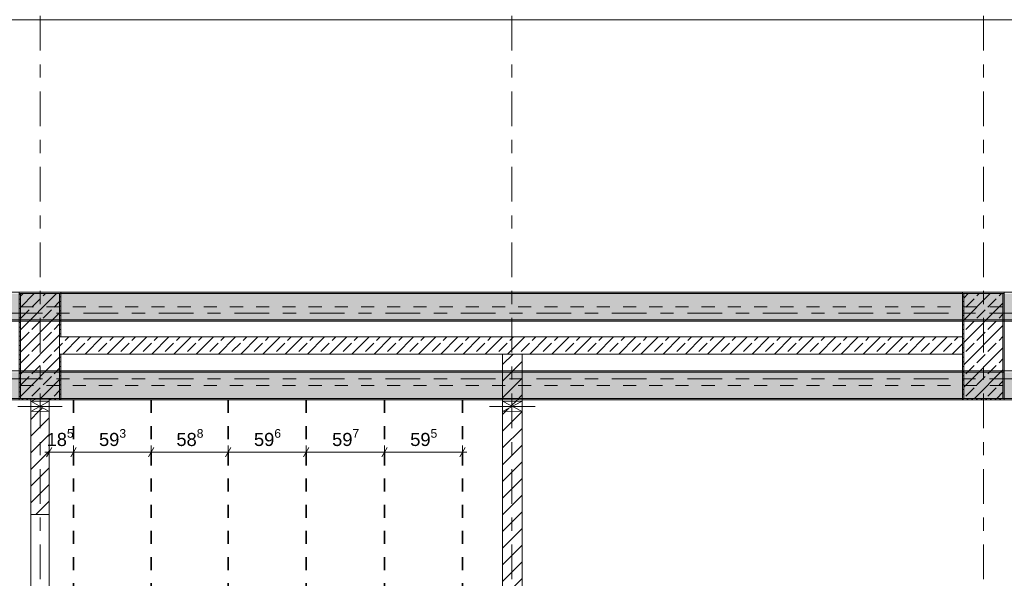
# Model space of a CAD drawing. Header units: metres. Extents: x -3.6 to 84.5, y -11 to 16.8.
# Tile 97 of 229: x 25.6 to 33.1, y 3.8 to 8.1. Entities that reach past the tile are written whole.
import ezdxf

# ---------------------------------------------------------------- set-up
doc = ezdxf.new("R2010")
doc.units = ezdxf.units.M
doc.header["$MEASUREMENT"] = 0
for name, pattern in [('Achse', [0.2, 0.1, -0.05, 0, -0.05]), ('Strichlinie doppelt', [0.546806, 0.264583, -0.105833, 0.070556, -0.105833]), ('Wipeout_Contour', [1, 0, -1])]:
    doc.linetypes.add(name, pattern=pattern)
for name, color, linetype in [('155 - Bemaßung_ Beschriftung.Ausbau - Deckenelemente', 7, 'Continuous'), ('451 - Universal.Achsen Raster', 7, 'Continuous'), ('605 - Struktur.Wand Innen', 7, 'Continuous'), ('607 - Struktur.Stütze', 7, 'Continuous'), ('608 - Struktur.Träger', 7, 'Continuous'), ('Abbruch_605 - Struktur.Wand Innen', 7, 'Continuous'), ('Neubau_605 - Struktur.Wand Innen', 7, 'Continuous')]:
    doc.layers.add(name, color=color, linetype=linetype)
doc.styles.add('ERSTELLTER_STIL_2', font='txt')
doc.linetypes.add('Abbruch 1', pattern='A,0,[1,2022.0244.A_L5A-PL04.10_iA_Deckenelemente 3.OG1.Shx,S=0.001984,R=0,X=0,Y=0],-0.25,0', length=0.25)
doc.dimstyles.new('ERSTELLTER_STIL__1', dxfattribs={"dimtxt": 0.1, "dimasz": 0.0532, "dimexe": 0.18, "dimexo": 0.0625, "dimgap": 0, "dimtad": 1, "dimtih": 1, "dimtoh": 1, "dimzin": 0, "dimdsep": 46, "dimtxsty": 'ERSTELLTER_STIL_2', "dimblk": 'ARROWHEAD_2', "dimblk1": 'ARROWHEAD_2', "dimblk2": 'ARROWHEAD_2', "dimcen": 0.09, "dimse1": 1, "dimse2": 1, "dimclrd": 7, "dimclre": 7, "dimclrt": 7, "dimazin": 0, "dimtfac": 1, "dimtdec": 4, "dimtmove": 0, "dimatfit": 3, "dimfxl": 1, "dimtolj": 1, "dimtzin": 0, "dimarcsym": 0})
doc.dimstyles.new('ERSTELLTER_STIL__2', dxfattribs={"dimtxt": 0.1, "dimasz": 0.0532, "dimexe": 0.18, "dimexo": 0.0625, "dimgap": 0, "dimtad": 1, "dimtih": 1, "dimtoh": 1, "dimzin": 0, "dimdsep": 46, "dimtxsty": 'ERSTELLTER_STIL_2', "dimblk": 'ARROWHEAD_2', "dimblk1": 'ARROWHEAD_2', "dimblk2": 'ARROWHEAD_2', "dimcen": 0.09, "dimse1": 1, "dimse2": 1, "dimclrd": 7, "dimclre": 7, "dimclrt": 7, "dimazin": 0, "dimtfac": 1, "dimtdec": 4, "dimtmove": 2, "dimatfit": 3, "dimfxl": 1, "dimtolj": 1, "dimtzin": 0, "dimarcsym": 0})
pattern_1 = [(45, (0, 0), (-0.08485281, 0.08485281), []), (45, (-0.04243, 0.04243), (-0.08485281, 0.08485281), [0.09, -0.03])]
pattern_2 = [(45, (0, 0), (-0.01767767, 0.01767767), [0, -0.025])]
pattern_3 = [(45, (0, 0), (-0.0636396, 0.0636396), [])]

# ---------------------------------------------------------------- blocks, each defined once
blk = doc.blocks.new('*D247')
at = {"layer": '155 - Bemaßung_ Beschriftung.Ausbau - Deckenelemente', "color": 7, "linetype": 'Continuous', "lineweight": 5}
for p, q in [((25.8202, 4.825), (25.7798, 4.755)), ((25.8, 4.7375), (25.8, 4.8425)), ((26.0052, 4.825), (25.9648, 4.755)), ((25.985, 4.7375), (25.985, 4.8425)), ((25.7657, 4.79), (25.8, 4.79)), ((25.8, 4.79), (25.985, 4.79))]:
    blk.add_line(p, q, dxfattribs=at)
at = {"layer": '155 - Bemaßung_ Beschriftung.Ausbau - Deckenelemente', "color": 7, "lineweight": 5, "insert": (25.7804, 4.8083), "char_height": 0.1, "attachment_point": 7, "style": 'ERSTELLTER_STIL_2'}
blk.add_mtext('\\A1;{\\pql;\\fArial|b0|i0|c0|p38;18\\fArial|b0|i0|c0|p38;\\A1{\\H.66x;\\S5^  ;}}', dxfattribs=at)
blk = doc.blocks.new('ARROWHEAD_2')
at = {"color": 0, "linetype": 'Continuous', "lineweight": 0}
for p, q in [((0, 0), (-1, 0)), ((-0.38, -0.66), (0.38, 0.66))]:
    blk.add_line(p, q, dxfattribs=at)
blk = doc.blocks.new('*D248')
at = {"layer": '155 - Bemaßung_ Beschriftung.Ausbau - Deckenelemente', "color": 7, "linetype": 'Continuous', "lineweight": 5}
for p, q in [((26.0052, 4.825), (25.9648, 4.755)), ((25.985, 4.7375), (25.985, 4.8425)), ((26.5982, 4.825), (26.5578, 4.755)), ((26.578, 4.7375), (26.578, 4.8425)), ((25.985, 4.79), (26.578, 4.79))]:
    blk.add_line(p, q, dxfattribs=at)
at = {"layer": '155 - Bemaßung_ Beschriftung.Ausbau - Deckenelemente', "color": 7, "lineweight": 5, "insert": (26.1805, 4.8083), "char_height": 0.1, "attachment_point": 7, "style": 'ERSTELLTER_STIL_2'}
blk.add_mtext('\\A1;{\\pql;\\fArial|b0|i0|c0|p38;59\\fArial|b0|i0|c0|p38;\\A1{\\H.66x;\\S3^  ;}}', dxfattribs=at)
blk = doc.blocks.new('*D249')
at = {"layer": '155 - Bemaßung_ Beschriftung.Ausbau - Deckenelemente', "color": 7, "linetype": 'Continuous', "lineweight": 5}
for p, q in [((26.5982, 4.825), (26.5578, 4.755)), ((26.578, 4.7375), (26.578, 4.8425)), ((27.1862, 4.825), (27.1458, 4.755)), ((27.166, 4.7375), (27.166, 4.8425)), ((26.578, 4.79), (27.166, 4.79))]:
    blk.add_line(p, q, dxfattribs=at)
at = {"layer": '155 - Bemaßung_ Beschriftung.Ausbau - Deckenelemente', "color": 7, "lineweight": 5, "insert": (26.771, 4.8083), "char_height": 0.1, "attachment_point": 7, "style": 'ERSTELLTER_STIL_2'}
blk.add_mtext('\\A1;{\\pql;\\fArial|b0|i0|c0|p38;58\\fArial|b0|i0|c0|p38;\\A1{\\H.66x;\\S8^  ;}}', dxfattribs=at)
blk = doc.blocks.new('*D250')
at = {"layer": '155 - Bemaßung_ Beschriftung.Ausbau - Deckenelemente', "color": 7, "linetype": 'Continuous', "lineweight": 5}
for p, q in [((27.1862, 4.825), (27.1458, 4.755)), ((27.166, 4.7375), (27.166, 4.8425)), ((27.7822, 4.825), (27.7418, 4.755)), ((27.762, 4.7375), (27.762, 4.8425)), ((27.166, 4.79), (27.762, 4.79))]:
    blk.add_line(p, q, dxfattribs=at)
at = {"layer": '155 - Bemaßung_ Beschriftung.Ausbau - Deckenelemente', "color": 7, "lineweight": 5, "insert": (27.363, 4.8083), "char_height": 0.1, "attachment_point": 7, "style": 'ERSTELLTER_STIL_2'}
blk.add_mtext('\\A1;{\\pql;\\fArial|b0|i0|c0|p38;59\\fArial|b0|i0|c0|p38;\\A1{\\H.66x;\\S6^  ;}}', dxfattribs=at)
blk = doc.blocks.new('*D251')
at = {"layer": '155 - Bemaßung_ Beschriftung.Ausbau - Deckenelemente', "color": 7, "linetype": 'Continuous', "lineweight": 5}
for p, q in [((27.7822, 4.825), (27.7418, 4.755)), ((27.762, 4.7375), (27.762, 4.8425)), ((28.3792, 4.825), (28.3388, 4.755)), ((28.359, 4.7375), (28.359, 4.8425)), ((27.762, 4.79), (28.359, 4.79))]:
    blk.add_line(p, q, dxfattribs=at)
at = {"layer": '155 - Bemaßung_ Beschriftung.Ausbau - Deckenelemente', "color": 7, "lineweight": 5, "insert": (27.9595, 4.8083), "char_height": 0.1, "attachment_point": 7, "style": 'ERSTELLTER_STIL_2'}
blk.add_mtext('\\A1;{\\pql;\\fArial|b0|i0|c0|p38;59\\fArial|b0|i0|c0|p38;\\A1{\\H.66x;\\S7^  ;}}', dxfattribs=at)
blk = doc.blocks.new('*D252')
at = {"layer": '155 - Bemaßung_ Beschriftung.Ausbau - Deckenelemente', "color": 7, "linetype": 'Continuous', "lineweight": 5}
for p, q in [((28.3792, 4.825), (28.3388, 4.755)), ((28.359, 4.7375), (28.359, 4.8425)), ((28.9338, 4.755), (28.9742, 4.825)), ((28.954, 4.7375), (28.954, 4.8425)), ((28.359, 4.79), (28.954, 4.79)), ((28.954, 4.79), (28.9882, 4.79))]:
    blk.add_line(p, q, dxfattribs=at)
at = {"layer": '155 - Bemaßung_ Beschriftung.Ausbau - Deckenelemente', "color": 7, "lineweight": 5, "insert": (28.5555, 4.8083), "char_height": 0.1, "attachment_point": 7, "style": 'ERSTELLTER_STIL_2'}
blk.add_mtext('\\A1;{\\pql;\\fArial|b0|i0|c0|p38;59\\fArial|b0|i0|c0|p38;\\A1{\\H.66x;\\S5^  ;}}', dxfattribs=at)

msp = doc.modelspace()

# ---------------------------------------------------------------- hatches: boundary and pattern name
at = {"layer": '605 - Struktur.Wand Innen', "linetype": 'Continuous', "lineweight": 0, "true_color": 0x000000}
h = msp.add_hatch(dxfattribs=at)
h.set_pattern_fill('Beton__Stahlbeton_0001', color=18, style=0, pattern_type=2)
h.set_pattern_definition(pattern_1)
h.paths.add_polyline_path([(25.88, 5.5395), (32.77, 5.5395), (32.77, 5.6705), (25.88, 5.6705)])
at = {"layer": '607 - Struktur.Stütze', "linetype": 'Continuous', "lineweight": 0, "true_color": 0x000000}
h = msp.add_hatch(dxfattribs=at)
h.set_pattern_fill('Gips_0001', color=18, style=0, pattern_type=2)
h.set_pattern_definition(pattern_2)
h.paths.add_polyline_path([(25.57, 6.01), (25.57, 5.19), (25.66, 5.19), (25.66, 5.2), (25.58, 5.2), (25.58, 6), (25.88, 6), (25.88, 5.6705), (25.89, 5.6705), (25.89, 6.01)])
h = msp.add_hatch(dxfattribs=at)
h.set_pattern_fill('Beton__Stahlbeton_0001', color=18, style=0, pattern_type=2)
h.set_pattern_definition(pattern_1)
h.paths.add_polyline_path([(25.58, 5.2), (25.88, 5.2), (25.88, 6), (25.58, 6)])
h = msp.add_hatch(dxfattribs=at)
h.set_pattern_fill('Gips_0001', color=18, style=0, pattern_type=2)
h.set_pattern_definition(pattern_2)
h.paths.add_polyline_path([(32.77, 5.6705), (32.77, 5.5395), (32.77, 5.19), (33.09, 5.19), (33.09, 6.01), (32.77, 6.01)])
h.paths.add_polyline_path([(32.78, 6), (33.08, 6), (33.08, 5.2), (32.78, 5.2)], flags=0)
h = msp.add_hatch(dxfattribs=at)
h.set_pattern_fill('Beton__Stahlbeton_0001', color=18, style=0, pattern_type=2)
h.set_pattern_definition(pattern_1)
h.paths.add_polyline_path([(32.78, 5.2), (33.08, 5.2), (33.08, 6), (32.78, 6)])
h = msp.add_hatch(dxfattribs=at)
h.set_pattern_fill('Gips_0001', color=18, style=0, pattern_type=2)
h.set_pattern_definition(pattern_2)
h.paths.add_polyline_path([(25.8, 5.2), (25.8, 5.19), (25.89, 5.19), (25.89, 5.5395), (25.88, 5.5395), (25.88, 5.2)])
at = {"layer": '608 - Struktur.Träger', "linetype": 'Continuous', "lineweight": 0, "true_color": 0x000000}
h = msp.add_hatch(dxfattribs=at)
h.set_pattern_fill('Beton__Stahlbeton_0001', color=18, style=0, pattern_type=2)
h.set_pattern_definition(pattern_1)
h.paths.add_polyline_path([(0.69, 6), (0.38, 6), (0.38, 5.8), (0.69, 5.8), (4.025, 5.8), (4.21, 5.8), (7.57, 5.8), (7.89, 5.8), (11.17, 5.8), (11.49, 5.8), (14.85, 5.8), (15.005, 5.8), (18.37, 5.8), (18.69, 5.8), (22.03, 5.8), (22.19, 5.8), (25.57, 5.8), (25.89, 5.8), (32.77, 5.8), (33.09, 5.8), (36.455, 5.8), (36.605, 5.8), (39.97, 5.8), (40.29, 5.8), (47.17, 5.8), (47.49, 5.8), (50.86, 5.8), (51.005, 5.8), (54.37, 5.8), (54.69, 5.8), (58.065, 5.8), (58.205, 5.8), (61.57, 5.8), (61.88, 5.8), (61.88, 6), (61.57, 6), (54.69, 6), (54.37, 6), (51, 6), (50.935, 6), (47.49, 6), (47.17, 6), (40.29, 6), (39.97, 6), (33.09, 6), (32.77, 6), (25.89, 6), (25.57, 6), (18.69, 6), (18.37, 6), (14.9575, 6), (14.8925, 6), (11.49, 6), (11.17, 6), (7.89, 6), (7.57, 6)])
h = msp.add_hatch(dxfattribs=at)
h.set_pattern_fill('Gips_0001', color=18, style=0, pattern_type=2)
h.set_pattern_definition(pattern_2)
h.paths.add_polyline_path([(32.77, 6.01), (25.89, 6.01), (25.89, 6), (32.77, 6)])
h = msp.add_hatch(dxfattribs=at)
h.set_pattern_fill('Gips_0001', color=18, style=0, pattern_type=2)
h.set_pattern_definition(pattern_2)
h.paths.add_polyline_path([(25.89, 5.79), (32.77, 5.79), (32.77, 5.8), (25.89, 5.8)])
at = {"layer": 'Abbruch_605 - Struktur.Wand Innen', "linetype": 'Continuous', "lineweight": 0, "true_color": 0x000000}
h = msp.add_hatch(dxfattribs=at)
h.set_pattern_fill('MW_Ziegel_0001', color=18, style=0, pattern_type=2)
h.set_pattern_definition(pattern_3)
h.paths.add_polyline_path([(25.8, 5.18), (25.66, 5.18), (25.73, 5.14)])
h = msp.add_hatch(dxfattribs=at)
h.set_pattern_fill('MW_Ziegel_0001', color=18, style=0, pattern_type=2)
h.set_pattern_definition(pattern_3)
h.paths.add_polyline_path([(25.66, 5.1), (25.8, 5.1), (25.73, 5.14)])
h = msp.add_hatch(dxfattribs=at)
h.set_pattern_fill('MW_Ziegel_0001', color=18, style=0, pattern_type=2)
h.set_pattern_definition(pattern_3)
h.paths.add_polyline_path([(29.26, 5.18), (29.335, 5.14), (29.41, 5.18)])
h = msp.add_hatch(dxfattribs=at)
h.set_pattern_fill('MW_Ziegel_0001', color=18, style=0, pattern_type=2)
h.set_pattern_definition(pattern_3)
h.paths.add_polyline_path([(29.26, 5.1), (29.41, 5.1), (29.335, 5.14)])

# ---------------------------------------------------------------- linework, layer by layer
at = {"layer": '155 - Bemaßung_ Beschriftung.Ausbau - Deckenelemente', "color": 7, "linetype": 'Achse', "lineweight": 35}
for p, q in [((25.985, 5.19), (25.985, 0.71)), ((26.578, 5.19), (26.578, 0.71)), ((27.166, 5.19), (27.166, 0.71)), ((27.762, 5.19), (27.762, 0.71)), ((28.359, 5.19), (28.359, 0.71)), ((28.954, 5.19), (28.954, 0.71))]:
    msp.add_line(p, q, dxfattribs=at)
at = {"layer": '451 - Universal.Achsen Raster', "color": 160, "linetype": 'Strichlinie doppelt', "lineweight": 9, "true_color": 0x3232ff}
for p, q in [((32.93, -10.585), (32.93, 16.355)), ((64.935, 5.85), (-3.175, 5.85))]:
    msp.add_line(p, q, dxfattribs=at)
at = {"layer": '605 - Struktur.Wand Innen', "color": 7, "linetype": 'Continuous', "lineweight": 18, "flags": 128}
for points in [[(32.77, 5.6705), (25.88, 5.6705)], [(32.77, 5.5395), (32.77, 5.6705)], [(25.88, 5.5395), (32.77, 5.5395)]]:
    msp.add_lwpolyline(points, dxfattribs=at)
at = {"layer": '607 - Struktur.Stütze', "color": 7, "linetype": 'Continuous', "lineweight": 5, "flags": 128}
for points in [[(25.89, 5.6705), (25.89, 6.01), (25.57, 6.01), (25.57, 5.19), (25.66, 5.19)], [(32.77, 5.5395), (32.77, 5.19), (33.09, 5.19), (33.09, 6.01), (32.77, 6.01), (32.77, 5.6705)], [(25.8, 5.19), (25.89, 5.19), (25.89, 5.5395)]]:
    msp.add_lwpolyline(points, dxfattribs=at)
at = {"layer": '607 - Struktur.Stütze', "color": 7, "linetype": 'Continuous', "lineweight": 13, "flags": 128}
for points in [[(25.58, 5.2), (25.88, 5.2), (25.88, 6), (25.58, 6)], [(32.78, 5.2), (33.08, 5.2), (33.08, 6), (32.78, 6)]]:
    msp.add_lwpolyline(points, close=True, dxfattribs=at)
at = {"layer": '608 - Struktur.Träger', "color": 7, "linetype": 'Continuous', "lineweight": 13}
for p, q in [((0.38, 8.09), (61.88, 8.09)), ((0.38, 6.01), (61.88, 6.01)), ((25.89, 6), (25.57, 6)), ((32.77, 6), (25.89, 6)), ((33.09, 6), (32.77, 6)), ((0.38, 5.79), (61.88, 5.79)), ((25.89, 5.4), (25.57, 5.4)), ((33.09, 5.4), (32.77, 5.4))]:
    msp.add_line(p, q, dxfattribs=at)
at = {"layer": '608 - Struktur.Träger', "color": 7, "linetype": 'Continuous', "lineweight": 5}
for p, q in [((25.89, 6.01), (25.89, 6)), ((32.77, 6.01), (25.89, 6.01)), ((32.77, 6.01), (32.77, 6)), ((25.89, 5.8), (25.89, 5.79)), ((32.77, 5.79), (25.89, 5.79)), ((32.77, 5.8), (32.77, 5.79)), ((25.89, 5.41), (25.89, 5.4)), ((32.77, 5.41), (32.77, 5.4)), ((25.89, 5.2), (25.89, 5.19)), ((32.77, 5.2), (32.77, 5.19))]:
    msp.add_line(p, q, dxfattribs=at)
at = {"layer": '608 - Struktur.Träger', "color": 7, "linetype": 'Achse', "lineweight": 9}
msp.add_line((0.38, 5.9), (61.88, 5.9), dxfattribs=at)
at = {"layer": '608 - Struktur.Träger', "color": 7, "linetype": 'Continuous', "lineweight": 13, "flags": 128}
msp.add_lwpolyline([(47.49, 5.8), (47.17, 5.8), (40.29, 5.8), (39.97, 5.8), (36.605, 5.8), (36.455, 5.8), (33.09, 5.8), (32.77, 5.8), (25.89, 5.8), (25.57, 5.8), (22.19, 5.8), (22.03, 5.8), (18.69, 5.8), (18.37, 5.8), (15.005, 5.8), (14.85, 5.8), (11.49, 5.8), (11.17, 5.8), (7.89, 5.8), (7.57, 5.8), (4.21, 5.8), (4.025, 5.8), (0.69, 5.8), (0.38, 5.8)], dxfattribs=at)
at = {"layer": 'Abbruch_605 - Struktur.Wand Innen', "color": 160, "linetype": 'Abbruch 1', "lineweight": 5, "true_color": 0x3232ff}
for p, q in [((25.56, 5.14), (25.9, 5.14)), ((25.56, 5.14), (25.9, 5.14)), ((29.16, 5.14), (29.51, 5.14)), ((29.16, 5.14), (29.51, 5.14))]:
    msp.add_line(p, q, dxfattribs=at)
at = {"layer": 'Abbruch_605 - Struktur.Wand Innen', "color": 7, "linetype": 'Abbruch 1', "lineweight": 18}
for p, q in [((25.8, 5.18), (25.66, 5.18)), ((29.41, 5.18), (29.26, 5.18)), ((25.66, 5.1), (25.8, 5.1)), ((29.26, 5.1), (29.41, 5.1))]:
    msp.add_line(p, q, dxfattribs=at)
at = {"layer": 'Abbruch_605 - Struktur.Wand Innen', "color": 7, "linetype": 'Abbruch 1', "lineweight": 18, "flags": 128}
for points in [[(25.66, 5.18), (25.66, 5.1)], [(25.8, 5.1), (25.8, 5.18)], [(29.26, 5.18), (29.26, 5.1)], [(29.41, 5.1), (29.41, 5.18)]]:
    msp.add_lwpolyline(points, dxfattribs=at)
at = {"layer": 'Neubau_605 - Struktur.Wand Innen', "color": 1, "linetype": 'Continuous', "lineweight": 9}
for p, q in [((25.66, 5.1), (25.8, 5.18)), ((25.66, 5.18), (25.8, 5.1)), ((29.26, 5.1), (29.41, 5.18)), ((29.26, 5.18), (29.41, 5.1))]:
    msp.add_line(p, q, dxfattribs=at)

# ---------------------------------------------------------------- dimensions: what is measured, and where the dimension line sits
at = {"layer": '155 - Bemaßung_ Beschriftung.Ausbau - Deckenelemente', "color": 7, "linetype": 'Continuous', "lineweight": 5}
for base, p1, p2, picture, middle in [((26.578, 4.79), (25.985, 5.19), (26.578, 5.19), '*D248', (26.3918, 4.86)), ((27.166, 4.79), (26.578, 5.19), (27.166, 5.19), '*D249', (26.9823, 4.86)), ((27.762, 4.79), (27.166, 5.19), (27.762, 5.19), '*D250', (27.5743, 4.86)), ((28.359, 4.79), (27.762, 5.19), (28.359, 5.19), '*D251', (28.1708, 4.86)), ((28.953975, 4.7899822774), (28.358975, 5.1899822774), (28.953975, 5.1899822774), '*D252', (28.7668412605, 4.8599822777))]:
    dim = msp.add_linear_dim(base=base, p1=p1, p2=p2, dimstyle='ERSTELLTER_STIL__1', dxfattribs=at)
    dim.commit()
    dim.dimension.update_dxf_attribs({"geometry": picture, "text_midpoint": middle, "dimtype": 160})

# ---------------------------------------------------------------- next in the draw order: wipeouts: each hides what was drawn before it
at = {"color": 254, "linetype": 'Wipeout_Contour', "lineweight": 0, "ltscale": 119.298319}
msp.add_wipeout([(29.41, 5.5395), (29.26, 5.5395), (29.26, 5.18), (29.41, 5.18)], dxfattribs=at).dxf.layer = '605 - Struktur.Wand Innen'
at = {"color": 254, "linetype": 'Wipeout_Contour', "lineweight": 0, "ltscale": 105.010657}
msp.add_wipeout([(25.8, 5.2), (25.66, 5.2), (25.66, 5.18), (25.8, 5.18)], dxfattribs=at).dxf.layer = '605 - Struktur.Wand Innen'
at = {"color": 254, "linetype": 'Wipeout_Contour', "lineweight": 0, "ltscale": 104.652534}
msp.add_wipeout([(25.66, 4.315), (25.8, 4.315), (25.8, 5.1), (25.66, 5.1)], dxfattribs=at).dxf.layer = '605 - Struktur.Wand Innen'
at = {"color": 254, "linetype": 'Wipeout_Contour', "lineweight": 0, "ltscale": 118.238719}
msp.add_wipeout([(29.41, 5.1), (29.26, 5.1), (29.26, 0.7), (29.41, 0.7)], dxfattribs=at).dxf.layer = '605 - Struktur.Wand Innen'

# ---------------------------------------------------------------- next in the draw order: hatches: boundary and pattern name
at = {"layer": '605 - Struktur.Wand Innen', "linetype": 'Continuous', "lineweight": 0, "true_color": 0x000000}
h = msp.add_hatch(dxfattribs=at)
h.set_pattern_fill('MW_Ziegel_0001', color=18, style=0, pattern_type=2)
h.set_pattern_definition(pattern_3)
h.paths.add_polyline_path([(29.41, 5.5395), (29.26, 5.5395), (29.26, 5.18), (29.41, 5.18)])
h = msp.add_hatch(dxfattribs=at)
h.set_pattern_fill('MW_Ziegel_0001', color=18, style=0, pattern_type=2)
h.set_pattern_definition(pattern_3)
h.paths.add_polyline_path([(25.8, 5.2), (25.66, 5.2), (25.66, 5.18), (25.8, 5.18)])
h = msp.add_hatch(dxfattribs=at)
h.set_pattern_fill('MW_Ziegel_0001', color=18, style=0, pattern_type=2)
h.set_pattern_definition(pattern_3)
h.paths.add_polyline_path([(25.66, 4.315), (25.8, 4.315), (25.8, 5.1), (25.66, 5.1)])
h = msp.add_hatch(dxfattribs=at)
h.set_pattern_fill('MW_Ziegel_0001', color=18, style=0, pattern_type=2)
h.set_pattern_definition(pattern_3)
h.paths.add_polyline_path([(29.41, 5.1), (29.26, 5.1), (29.26, 0.7), (29.41, 0.7)])
at = {"layer": '608 - Struktur.Träger', "linetype": 'Continuous', "lineweight": 0, "true_color": 0x000000}
h = msp.add_hatch(dxfattribs=at)
h.set_pattern_fill('Beton__Stahlbeton_0001', color=18, style=0, pattern_type=2)
h.set_pattern_definition(pattern_1)
h.paths.add_polyline_path([(0.69, 5.4), (0.38, 5.4), (0.38, 5.2), (0.69, 5.2), (4.025, 5.2), (4.21, 5.2), (7.57, 5.2), (7.89, 5.2), (11.17, 5.2), (11.49, 5.2), (14.85, 5.2), (15.005, 5.2), (18.37, 5.2), (18.69, 5.2), (22.03, 5.2), (22.19, 5.2), (25.57, 5.2), (25.89, 5.2), (29.26, 5.2), (29.41, 5.2), (32.77, 5.2), (33.09, 5.2), (36.455, 5.2), (36.605, 5.2), (39.97, 5.2), (40.29, 5.2), (47.17, 5.2), (47.49, 5.2), (50.86, 5.2), (51.005, 5.2), (54.37, 5.2), (54.69, 5.2), (58.065, 5.2), (58.205, 5.2), (61.57, 5.2), (61.88, 5.2), (61.88, 5.4), (61.57, 5.4), (58.205, 5.4), (58.065, 5.4), (54.69, 5.4), (54.37, 5.4), (51.005, 5.4), (50.86, 5.4), (47.49, 5.4), (47.17, 5.4), (40.29, 5.4), (39.97, 5.4), (36.605, 5.4), (36.455, 5.4), (33.09, 5.4), (32.77, 5.4), (29.41, 5.4), (29.26, 5.4), (25.89, 5.4), (25.57, 5.4), (22.19, 5.4), (22.03, 5.4), (18.69, 5.4), (18.37, 5.4), (15.005, 5.4), (14.85, 5.4), (11.49, 5.4), (11.17, 5.4), (7.89, 5.4), (7.57, 5.4), (4.21, 5.4), (4.025, 5.4)])
h = msp.add_hatch(dxfattribs=at)
h.set_pattern_fill('Gips_0001', color=18, style=0, pattern_type=2)
h.set_pattern_definition(pattern_2)
h.paths.add_polyline_path([(29.26, 5.41), (25.89, 5.41), (25.89, 5.4), (29.26, 5.4)])
h = msp.add_hatch(dxfattribs=at)
h.set_pattern_fill('Gips_0001', color=18, style=0, pattern_type=2)
h.set_pattern_definition(pattern_2)
h.paths.add_polyline_path([(29.41, 5.41), (29.41, 5.4), (32.77, 5.4), (32.77, 5.41)])
h = msp.add_hatch(dxfattribs=at)
h.set_pattern_fill('Gips_0001', color=18, style=0, pattern_type=2)
h.set_pattern_definition(pattern_2)
h.paths.add_polyline_path([(29.26, 5.2), (25.89, 5.2), (25.89, 5.19), (29.26, 5.19)])
h = msp.add_hatch(dxfattribs=at)
h.set_pattern_fill('Gips_0001', color=18, style=0, pattern_type=2)
h.set_pattern_definition(pattern_2)
h.paths.add_polyline_path([(29.41, 5.2), (29.41, 5.19), (32.77, 5.19), (32.77, 5.2)])

# ---------------------------------------------------------------- next in the draw order: linework, layer by layer
at = {"layer": '451 - Universal.Achsen Raster', "color": 160, "linetype": 'Strichlinie doppelt', "lineweight": 9, "true_color": 0x3232ff}
for p, q in [((25.73, -10.585), (25.73, 16.355)), ((29.33, -10.585), (29.33, 16.355)), ((64.935, 5.35), (-3.175, 5.35))]:
    msp.add_line(p, q, dxfattribs=at)
at = {"layer": '605 - Struktur.Wand Innen', "color": 7, "linetype": 'Continuous', "lineweight": 18}
msp.add_line((25.66, 4.315), (25.8, 4.315), dxfattribs=at)
at = {"layer": '605 - Struktur.Wand Innen', "color": 7, "linetype": 'Continuous', "lineweight": 13}
for p, q in [((25.66, 4.315), (25.66, 3.305)), ((25.8, 3.305), (25.8, 4.315))]:
    msp.add_line(p, q, dxfattribs=at)
at = {"layer": '605 - Struktur.Wand Innen', "color": 7, "linetype": 'Continuous', "lineweight": 18, "flags": 128}
for points in [[(29.41, 5.5395), (29.26, 5.5395)], [(29.26, 5.5395), (29.26, 5.18)], [(29.41, 5.18), (29.41, 5.5395)], [(25.66, 5.2), (25.66, 5.18)], [(25.8, 5.18), (25.8, 5.2)], [(25.66, 5.1), (25.66, 4.315)], [(25.8, 4.315), (25.8, 5.1)], [(29.26, 5.1), (29.26, 0.7)], [(29.41, 0.7), (29.41, 5.1)]]:
    msp.add_lwpolyline(points, dxfattribs=at)
at = {"layer": '608 - Struktur.Träger', "color": 7, "linetype": 'Continuous', "lineweight": 13}
for p, q in [((0.38, 5.41), (61.88, 5.41)), ((29.26, 5.4), (25.89, 5.4)), ((29.41, 5.4), (29.26, 5.4)), ((32.77, 5.4), (29.41, 5.4)), ((0.38, 5.19), (61.88, 5.19))]:
    msp.add_line(p, q, dxfattribs=at)
at = {"layer": '608 - Struktur.Träger', "color": 7, "linetype": 'Continuous', "lineweight": 5}
for p, q in [((29.26, 5.41), (25.89, 5.41)), ((29.26, 5.41), (29.26, 5.4)), ((29.41, 5.41), (29.41, 5.4)), ((32.77, 5.41), (29.41, 5.41)), ((29.26, 5.19), (25.89, 5.19)), ((29.26, 5.2), (29.26, 5.19)), ((29.41, 5.2), (29.41, 5.19)), ((32.77, 5.19), (29.41, 5.19))]:
    msp.add_line(p, q, dxfattribs=at)
at = {"layer": '608 - Struktur.Träger', "color": 7, "linetype": 'Achse', "lineweight": 9}
msp.add_line((0.38, 5.3), (61.88, 5.3), dxfattribs=at)
at = {"layer": '608 - Struktur.Träger', "color": 7, "linetype": 'Continuous', "lineweight": 13, "flags": 128}
msp.add_lwpolyline([(47.49, 5.2), (47.17, 5.2), (40.29, 5.2), (39.97, 5.2), (36.605, 5.2), (36.455, 5.2), (33.09, 5.2), (32.77, 5.2), (29.41, 5.2), (29.26, 5.2), (25.89, 5.2), (25.57, 5.2), (22.19, 5.2), (22.03, 5.2), (18.69, 5.2), (18.37, 5.2), (15.005, 5.2), (14.85, 5.2), (11.49, 5.2)], dxfattribs=at)

# ---------------------------------------------------------------- next in the draw order: dimensions: what is measured, and where the dimension line sits
at = {"layer": '155 - Bemaßung_ Beschriftung.Ausbau - Deckenelemente', "color": 7, "linetype": 'Continuous', "lineweight": 5}
dim = msp.add_linear_dim(base=(25.984975, 4.7899822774), p1=(25.799975, 2.9499822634), p2=(25.984975, 5.1899822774), dimstyle='ERSTELLTER_STIL__2', dxfattribs=at)
dim.commit()
dim.dimension.update_dxf_attribs({"geometry": '*D247', "text_midpoint": (25.9917420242, 4.8599822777), "dimtype": 160})

doc.saveas('drawing.dxf')
